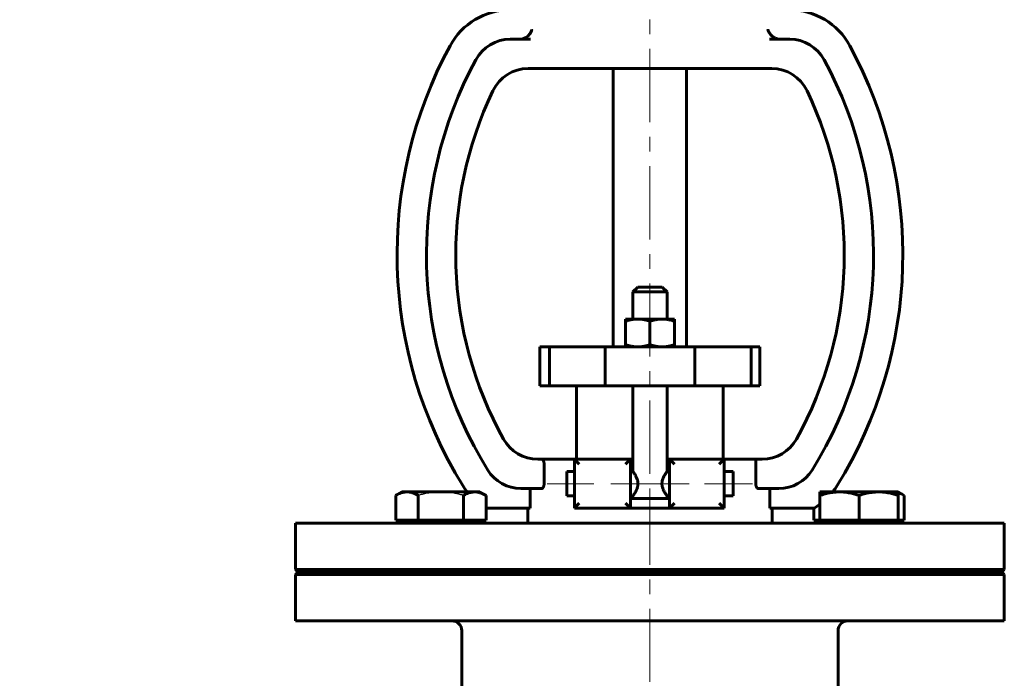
# Model space of a CAD drawing. Header units: millimetres. Extents: x 0 to 594, y 0 to 420.
# Tile 4 of 8: x 102 to 203, y 238 to 306. Entities that reach past the tile are written whole.
import ezdxf

# ---------------------------------------------------------------- set-up
doc = ezdxf.new("R2010")
doc.units = ezdxf.units.MM
for name, pattern in [('K5LT-1', [0]), ('K5LT_AXLED', [12, 7.5, -1.5, 1.5, -1.5]), ('K5LT_BASIC', [0]), ('K5LT_THIN', [0])]:
    doc.linetypes.add(name, pattern=pattern)
doc.layers.add('Системный слой', color=7, linetype='Continuous')
doc.layers.add('Системный слой (1)', color=7, linetype='Continuous', true_color=0x6c6c6c)
doc.styles.add('KDIMTEXTSTYLE', font='txt', dxfattribs={"width": 0.96, "oblique": 15, "height": 5})
doc.styles.add('KTEXTSTYLE', font='txt', dxfattribs={"width": 0.96, "height": 5})
doc.dimstyles.new('KDIMSTYLE (0.50)', dxfattribs={"dimtxt": 5, "dimasz": 1, "dimexe": 2, "dimexo": 0, "dimgap": 1, "dimtad": 1, "dimlfac": 2, "dimtxsty": 'KDIMTEXTSTYLE', "dimsah": 1, "dimcen": 0, "dimdle": 1, "dimadec": 0, "dimazin": 0, "dimtfac": 0.667, "dimtmove": 0, "dimatfit": 3, "dimfxl": 1, "dimtvp": 1, "dimtolj": 1, "dimtzin": 0, "dimarcsym": 0})

# ---------------------------------------------------------------- blocks, each defined once
blk = doc.blocks.new('U0')
at = {"layer": 'Системный слой (1)', "color": 143, "linetype": 'K5LT_BASIC', "lineweight": 60, "true_color": 0x33acca}
for p, q in [((191.97, 257.09), (191.76, 257.17)), ((192.18, 257), (191.97, 257.09)), ((192.38, 256.89), (192.18, 257))]:
    blk.add_line(p, q, dxfattribs=at)
blk = doc.blocks.new('U2')
at = {"layer": 'Системный слой (1)', "color": 143, "linetype": 'K5LT_BASIC', "lineweight": 60, "true_color": 0x33acca}
for p, q in [((168.12, 259.34), (168.12, 268.09)), ((168.12, 256.59), (168.12, 256.84))]:
    blk.add_line(p, q, dxfattribs=at)
blk = doc.blocks.new('U3')
at = {"layer": 'Системный слой (1)', "color": 143, "linetype": 'K5LT_BASIC', "lineweight": 60, "true_color": 0x33acca}
for p, q in [((164.37, 260.59), (164.62, 260.59)), ((168.12, 260.59), (168.37, 260.59))]:
    blk.add_line(p, q, dxfattribs=at)
blk = doc.blocks.new('U4')
at = {"layer": 'Системный слой (1)', "color": 143, "linetype": 'K5LT_BASIC', "lineweight": 60, "true_color": 0x33acca}
for p, q in [((164.62, 259.34), (164.62, 268.09)), ((164.62, 256.59), (164.62, 256.84))]:
    blk.add_line(p, q, dxfattribs=at)
blk = doc.blocks.new('U5')
at = {"layer": 'Системный слой (1)', "color": 143, "linetype": 'K5LT_BASIC', "lineweight": 60, "true_color": 0x33acca}
for start, end in [(321.6872, 328.2381), (301.0027, 306.7909)]:
    blk.add_arc((179.57, 261.59), 7, start, end, dxfattribs=at)
blk = doc.blocks.new('D1')
at = {"layer": 'Системный слой (1)'}
for points in [[(68.51, 331.55), (67.85, 336.55), (67.19, 331.55), (67.85, 332.05)], [(67.85, 191.55), (68.51, 196.55), (67.85, 196.05), (67.19, 196.55)]]:
    blk.add_hatch(color=7, dxfattribs=at).paths.add_polyline_path(points)
at = {"layer": 'Системный слой (1)', "color": 7, "linetype": 'K5LT_THIN', "lineweight": 18, "true_color": 0xffffff}
for p, q in [((120.28, 336.55), (65.85, 336.55)), ((67.19, 331.55), (67.85, 336.55)), ((67.85, 336.55), (68.51, 331.55)), ((67.85, 336.55), (67.85, 191.55)), ((67.85, 332.05), (67.19, 331.55)), ((68.51, 331.55), (67.85, 332.05)), ((67.85, 191.55), (67.19, 196.55)), ((67.19, 196.55), (67.85, 196.05)), ((67.85, 196.05), (68.51, 196.55)), ((68.51, 196.55), (67.85, 191.55)), ((93.87, 191.55), (65.85, 191.55))]:
    blk.add_line(p, q, dxfattribs=at)
blk.add_wipeout([(66.85, 258.38), (59.47, 258.38), (59.47, 269.27), (66.85, 269.27)]).dxf.layer = 'Системный слой (1)'
at = {"layer": 'Системный слой (1)', "color": 7, "insert": (60.26, 258.38), "char_height": 5, "attachment_point": 1, "rotation": 90, "style": 'KTEXTSTYLE'}
blk.add_mtext('\\fArial|b0|c204|p34;\\H5.0;\\W1.000;\\Q15;\\fGOST Type AU|b0|i0|c204|p34;\\Q15;\\W0.960;290', dxfattribs=at)
blk = doc.blocks.new('KDIMARROW_01')
at = {"layer": 'Системный слой'}
blk.add_hatch(color=0, dxfattribs=at).paths.add_polyline_path([(0, 0), (-5, 0.66), (-4.5, 0), (-5, -0.66)])
at = {"layer": 'Системный слой', "color": 0, "linetype": 'K5LT_THIN', "lineweight": 18}
for p, q in [((-4.5, 0), (-5, 0.66)), ((-5, 0.66), (0, 0)), ((0, 0), (-5, -0.66)), ((-5, -0.66), (-4.5, 0))]:
    blk.add_line(p, q, dxfattribs=at)
at = {"layer": 'Системный слой (1)', "color": 0, "linetype": 'K5LT_THIN', "lineweight": 18}
blk.add_line((417.14, 191.55), (416.64, 191.55), dxfattribs=at)

msp = doc.modelspace()

# ---------------------------------------------------------------- linework, layer by layer
at = {"layer": 'Системный слой (1)', "color": 30, "linetype": 'K5LT_AXLED', "lineweight": 18, "true_color": 0xff8000}
for p, q in [((166.3705, 326.588), (166.3705, 251.088)), ((155.8705, 258.088), (160.6395, 258.088)), ((162.3705, 258.088), (167.1458, 258.088)), ((165.5953, 258.088), (170.3705, 258.088)), ((171.952, 258.088), (176.8705, 258.088)), ((166.3705, 225.7983), (166.3705, 256.0483))]:
    msp.add_line(p, q, dxfattribs=at)
at = {"layer": 'Системный слой (1)', "color": 143, "linetype": 'K5LT_BASIC', "lineweight": 60, "true_color": 0x33acca}
for p, q in [((154.1563, 303.5719), (152.076, 303.5719)), ((180.6651, 303.5719), (178.5848, 303.5719)), ((153.9131, 300.5719), (154.1563, 300.5719)), ((154.1563, 300.5719), (155.7756, 300.5721)), ((176.915, 300.5719), (155.7756, 300.5721)), ((162.6205, 272.088), (162.6205, 300.5719)), ((170.1205, 272.088), (170.1205, 300.5719)), ((176.915, 300.5719), (177.7586, 300.5719)), ((177.7586, 300.5719), (178.8279, 300.5719)), ((165.1205, 278.213), (164.6205, 277.713)), ((167.6205, 278.213), (165.1205, 278.213)), ((167.6205, 278.213), (168.1205, 277.713)), ((164.6205, 277.713), (168.1205, 277.713)), ((164.6205, 274.938), (164.6205, 277.713)), ((168.1205, 274.938), (168.1205, 277.713)), ((163.8705, 274.7147), (163.8705, 274.938)), ((163.8705, 274.938), (165.1205, 274.938)), ((163.8705, 274.7147), (163.8705, 272.3113)), ((165.1205, 274.938), (167.6205, 274.938)), ((166.3705, 274.7147), (166.3705, 272.3113)), ((167.6205, 274.938), (168.8705, 274.938)), ((168.8705, 274.938), (168.8705, 274.7147)), ((168.8705, 274.7147), (168.8705, 272.3113)), ((155.1205, 272.088), (156.0826, 272.088)), ((155.1205, 268.088), (155.1205, 272.088)), ((156.0826, 272.088), (161.7981, 272.088)), ((156.0826, 268.088), (156.0826, 272.088)), ((161.7981, 268.088), (161.7981, 272.088)), ((161.7981, 272.088), (170.9742, 272.088)), ((163.8705, 272.088), (163.8705, 272.3113)), ((168.8705, 272.3113), (168.8705, 272.088)), ((170.9742, 268.088), (170.9742, 272.088)), ((170.9742, 272.088), (176.7289, 272.088)), ((176.7289, 272.088), (177.6205, 272.088)), ((176.7289, 268.088), (176.7289, 272.088)), ((177.6205, 268.088), (177.6205, 272.088)), ((155.1205, 268.088), (156.0826, 268.088)), ((156.0826, 268.088), (161.7981, 268.088)), ((158.8705, 260.588), (158.8705, 268.088)), ((161.7981, 268.088), (170.9742, 268.088)), ((170.9742, 268.088), (176.7289, 268.088)), ((173.8705, 260.588), (173.8705, 268.088)), ((176.7289, 268.088), (177.6205, 268.088)), ((155.2715, 260.588), (154.8897, 260.588)), ((155.2715, 260.588), (158.6395, 260.588)), ((155.5452, 260.088), (155.5452, 258.088)), ((158.6395, 260.588), (158.6395, 255.588)), ((158.6395, 260.588), (159.1395, 260.088)), ((164.3705, 260.588), (158.6395, 260.588)), ((164.3705, 260.588), (163.8705, 260.088)), ((164.3705, 255.588), (164.3705, 260.588)), ((173.952, 260.588), (168.3705, 260.588)), ((168.3705, 260.588), (168.3705, 255.588)), ((168.3705, 260.588), (168.8705, 260.088)), ((173.452, 260.088), (173.952, 260.588)), ((173.952, 260.588), (177.1958, 260.588)), ((173.952, 255.588), (173.952, 260.588)), ((177.1958, 258.088), (177.1958, 260.588)), ((177.8514, 260.588), (177.1958, 260.588)), ((157.8705, 259.338), (157.8705, 256.838)), ((157.8705, 259.338), (158.6395, 259.338)), ((164.3705, 259.338), (164.6205, 259.338)), ((168.1205, 259.338), (168.3705, 259.338)), ((173.952, 259.338), (174.8705, 259.338)), ((174.8705, 259.338), (174.8705, 256.838)), ((140.3617, 256.8911), (140.9805, 257.2483)), ((140.3617, 254.3483), (140.3617, 256.8911)), ((141.5164, 257.2483), (140.9805, 257.2483)), ((144.9805, 257.2483), (141.5164, 257.2483)), ((142.6711, 254.3483), (142.6711, 256.8911)), ((148.4447, 257.2483), (144.9805, 257.2483)), ((147.29, 254.3483), (147.29, 256.8911)), ((148.9805, 257.2483), (148.4447, 257.2483)), ((149.5994, 256.8911), (148.9805, 257.2483)), ((149.5994, 254.3483), (149.5994, 256.8911)), ((153.1728, 257.588), (155.2715, 257.588)), ((154.1231, 257.588), (154.1231, 255.588)), ((177.4695, 257.588), (179.5682, 257.588)), ((178.618, 255.588), (178.618, 257.588)), ((185.7605, 257.2483), (183.7605, 257.2483)), ((183.7605, 256.8911), (183.7605, 257.2483)), ((183.7605, 254.3483), (183.7605, 256.8911)), ((189.7605, 257.2483), (185.7605, 257.2483)), ((187.7605, 254.3483), (187.7605, 256.8911)), ((191.7605, 257.2483), (189.7605, 257.2483)), ((192.3793, 256.8911), (191.7605, 257.2483)), ((191.7605, 257.2483), (191.7605, 256.8911)), ((191.7605, 254.3483), (191.7605, 256.8911)), ((192.3793, 254.3483), (192.3793, 256.8911)), ((157.8705, 256.838), (158.6395, 256.838)), ((159.1395, 256.088), (158.6395, 255.588)), ((163.8705, 256.088), (164.3705, 255.588)), ((164.3705, 256.838), (164.6205, 256.838)), ((164.3705, 256.588), (168.3705, 256.588)), ((168.1205, 256.838), (168.3705, 256.838)), ((168.8705, 256.088), (168.3705, 255.588)), ((173.952, 255.588), (173.452, 256.088)), ((173.952, 256.838), (174.8705, 256.838)), ((149.5994, 255.588), (154.1231, 255.588)), ((153.8705, 254.0483), (153.8705, 255.588)), ((158.6395, 255.588), (164.3705, 255.588)), ((164.3705, 255.588), (168.3705, 255.588)), ((168.3705, 255.588), (173.952, 255.588)), ((178.618, 255.588), (182.0682, 255.588)), ((178.8705, 254.0483), (178.8705, 255.588)), ((183.1738, 255.588), (182.0682, 255.588)), ((183.1417, 254.3483), (183.1417, 255.588)), ((130.1205, 254.0483), (202.6205, 254.0483)), ((130.1205, 249.2983), (130.1205, 254.0483)), ((141.5164, 254.3483), (140.3617, 254.3483)), ((140.9805, 254.0483), (140.9805, 254.3483)), ((142.6711, 254.3483), (141.5164, 254.3483)), ((144.9805, 254.3483), (142.6711, 254.3483)), ((147.29, 254.3483), (144.9805, 254.3483)), ((148.4447, 254.3483), (147.29, 254.3483)), ((149.5994, 254.3483), (148.4447, 254.3483)), ((148.9805, 254.0483), (148.9805, 254.3483)), ((183.7605, 254.3483), (183.1417, 254.3483)), ((185.7605, 254.3483), (183.7605, 254.3483)), ((183.7605, 254.0483), (183.7605, 254.3483)), ((187.7605, 254.3483), (185.7605, 254.3483)), ((189.7605, 254.3483), (187.7605, 254.3483)), ((191.7605, 254.3483), (189.7605, 254.3483)), ((192.3793, 254.3483), (191.7605, 254.3483)), ((191.7605, 254.0483), (191.7605, 254.3483)), ((202.6205, 249.2983), (202.6205, 254.0483)), ((130.1205, 249.2983), (202.6205, 249.2983)), ((130.3705, 249.0483), (130.1205, 249.2983)), ((130.1205, 248.7983), (130.3705, 249.0483)), ((130.3705, 249.0483), (202.3705, 249.0483)), ((202.3705, 249.0483), (202.6205, 249.2983)), ((202.6205, 248.7983), (202.3705, 249.0483)), ((130.1205, 248.7983), (202.6205, 248.7983)), ((130.1205, 244.0483), (130.1205, 248.7983)), ((202.6205, 244.0483), (202.6205, 248.7983)), ((130.1205, 244.0483), (202.6205, 244.0483)), ((147.1205, 228.7983), (147.1205, 243.0483)), ((185.6205, 228.7983), (185.6205, 243.0483))]:
    msp.add_line(p, q, dxfattribs=at)
for centre, radius, start, end in [((152.076, 299.5719), 7, 90, 151.54612), ((180.6651, 299.5719), 7, 28.45388, 90), ((152.076, 299.5719), 4, 90, 151.54612), ((180.6651, 299.5719), 4, 28.45388, 90), ((185.3768, 281.5257), 44.8763, 151.54612, 211.761905), ((147.3642, 281.5257), 44.8763, 328.238095, 28.45388), ((185.3768, 281.5257), 41.8763, 151.54612, 211.761905), ((147.3642, 281.5257), 41.8763, 328.238095, 28.45388), ((153.9131, 296.5719), 4, 90, 154.442519), ((178.8279, 296.5719), 4, 25.557481, 90), ((185.3768, 281.5257), 38.8763, 154.442519, 209.055165), ((147.3642, 281.5257), 38.8763, 330.944835, 25.557481), ((154.8897, 264.588), 4, 209.055165, 270), ((177.8514, 264.588), 4, 270, 330.944835), ((153.1728, 261.588), 4, 211.761905, 270), ((179.5682, 261.588), 4, 270, 328.238095), ((153.1728, 261.588), 7, 211.761905, 218.312804), ((146.1205, 243.0483), 1, 0, 90), ((186.6205, 243.0483), 1, 90, 180)]:
    msp.add_arc(centre, radius, start, end, dxfattribs=at)
for points, knots in [([(154.2979, 304.5719), (154.2977, 304.5709), (154.2974, 304.5698), (154.2504, 304.3833), (154.1582, 304.2007), (153.9316, 303.9239), (153.8158, 303.8221), (153.5931, 303.6857), (153.4879, 303.6383), (153.361, 303.6042), (153.3466, 303.6006), (153.3321, 303.5973)], [-0.736885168, -0.736885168, -0.736885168, -0.736885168, -0.736168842, -0.736168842, -0.609789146, -0.609789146, -0.514697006, -0.514697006, -0.444046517, -0.444046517, -0.435028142, -0.435028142, -0.435028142, -0.435028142]), ([(179.4089, 303.5973), (179.3099, 303.6197), (179.2156, 303.6557), (179.0146, 303.7605), (178.9143, 303.8352), (178.7308, 304.0104), (178.6506, 304.1145), (178.5215, 304.3338), (178.4734, 304.4518), (178.4437, 304.5698), (178.4434, 304.5709), (178.4431, 304.5719)], [-0.330693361, -0.330693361, -0.330693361, -0.330693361, -0.269234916, -0.269234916, -0.189183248, -0.189183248, -0.097346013, -0.097346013, 0, 0, 0.000875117, 0.000875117, 0.000875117, 0.000875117]), ([(155.2715, 260.588), (155.2824, 260.588), (155.3026, 260.5856), (155.3283, 260.5767), (155.3559, 260.5628), (155.3842, 260.5423), (155.4126, 260.5133), (155.4307, 260.4904), (155.4438, 260.4717), (155.4579, 260.4495), (155.4709, 260.4254), (155.4867, 260.3921), (155.4983, 260.3635), (155.514, 260.3168), (155.5261, 260.2711), (155.5373, 260.2089), (155.5438, 260.1502), (155.5452, 260.1078), (155.5452, 260.088)], [0, 0, 0, 0, 1.66833791, 3.00078102, 3.7523274, 5.68414561, 7.16998698, 8.12947517, 8.64038596, 9.41326202, 10.65878795, 11.1565229, 12.61652016, 13.16936488, 14.94477885, 16.05221261, 17.60169592, 19, 19, 19, 19]), ([(164.6205, 256.838), (164.6206, 256.838), (164.6253, 256.8447), (164.646, 256.8739), (164.676, 256.9168), (164.7168, 256.9764), (164.7672, 257.0524), (164.8266, 257.147), (164.8779, 257.2339), (164.925, 257.3192), (164.962, 257.3913), (164.9926, 257.4561), (165.0252, 257.5296), (165.0681, 257.6385), (165.1029, 257.7546), (165.1268, 257.866), (165.1401, 257.9554), (165.1461, 258.049), (165.1458, 258.1302), (165.1408, 258.2084), (165.1288, 258.3004), (165.1099, 258.3911), (165.0787, 258.5038), (165.0355, 258.6244), (164.9845, 258.7388), (164.9336, 258.8409), (164.8898, 258.9212), (164.8359, 259.0136), (164.7914, 259.0853), (164.739, 259.1664), (164.6941, 259.2331), (164.6517, 259.2941), (164.6263, 259.33), (164.6206, 259.338), (164.6205, 259.338)], [0, 0, 0, 0, 1.33834201, 2.72712579, 3.97928516, 4.99073187, 6.65332156, 8.00202858, 9.19226137, 10.09109468, 11.11040349, 11.65407678, 12.19544758, 13.4223643, 14.90914657, 15.43753133, 16.40838626, 17.24989344, 17.84183341, 18.4905955, 19.25908952, 20.23775515, 20.91463975, 22.37184145, 23.74014176, 24.50811341, 25.79300046, 26.62818457, 28.10627462, 28.880045, 30.57388795, 31.92835711, 33.5733802, 35, 35, 35, 35]), ([(168.1205, 259.338), (168.1205, 259.338), (168.1142, 259.3291), (168.0891, 259.2937), (168.0533, 259.2423), (168.0089, 259.1767), (167.9548, 259.0938), (167.8972, 259.0005), (167.844, 258.9085), (167.7936, 258.814), (167.7551, 258.735), (167.7158, 258.6463), (167.6729, 258.5374), (167.6381, 258.4213), (167.6143, 258.3099), (167.6009, 258.2204), (167.5949, 258.1269), (167.5953, 258.0456), (167.6003, 257.9675), (167.6123, 257.8754), (167.6312, 257.7847), (167.6624, 257.672), (167.7056, 257.5514), (167.7566, 257.437), (167.8075, 257.335), (167.8514, 257.2546), (167.9052, 257.1622), (167.9497, 257.0906), (168.0021, 257.0095), (168.0482, 256.9411), (168.0901, 256.8808), (168.115, 256.8458), (168.1205, 256.838), (168.1205, 256.838)], [0, 0, 0, 0, 1.51144702, 3.0229382, 4.10125811, 5.43938614, 6.8991854, 8.08601379, 9.3156563, 10.33120095, 11.3223778, 11.84824402, 13.04002038, 14.48421888, 14.99747051, 15.94052397, 16.75794806, 17.33295692, 17.96317606, 18.70971688, 19.6604393, 20.31800689, 21.73363817, 23.06290561, 23.80896422, 25.05718165, 25.86852777, 27.3044237, 28.05609052, 29.70154413, 31.11198492, 32.61465916, 34, 34, 34, 34]), ([(155.5452, 258.088), (155.5452, 258.0582), (155.5424, 258.0027), (155.5315, 257.9311), (155.518, 257.8733), (155.4999, 257.8149), (155.4791, 257.7659), (155.4575, 257.7258), (155.4388, 257.6963), (155.4166, 257.6673), (155.387, 257.6361), (155.3513, 257.6093), (155.3104, 257.5917), (155.2844, 257.588), (155.2715, 257.588)], [0, 0, 0, 0, 1.66653814, 3.01023249, 3.95623934, 5.0312675, 6.6296445, 7.42855166, 8.32661023, 9.29088556, 10.31811639, 11.95589915, 13.43898818, 15, 15, 15, 15]), ([(177.4695, 257.588), (177.4586, 257.588), (177.4385, 257.5904), (177.4128, 257.5993), (177.3852, 257.6132), (177.3568, 257.6337), (177.3285, 257.6627), (177.3104, 257.6856), (177.2973, 257.7043), (177.2832, 257.7265), (177.2701, 257.7506), (177.2543, 257.7839), (177.2428, 257.8125), (177.2271, 257.8592), (177.215, 257.9049), (177.2037, 257.9671), (177.1973, 258.0258), (177.1958, 258.0682), (177.1958, 258.088)], [0, 0, 0, 0, 1.66833829, 3.00078195, 3.75232866, 5.68414738, 7.16998833, 8.12947588, 8.64038636, 9.41326213, 10.65878793, 11.15652289, 12.61652016, 13.16936488, 14.94477885, 16.05221261, 17.60169592, 19, 19, 19, 19]), ([(141.5164, 257.2483), (141.4457, 257.2483), (141.3089, 257.2399), (141.1006, 257.2028), (140.9148, 257.1488), (140.6651, 257.0538), (140.4889, 256.9644), (140.3617, 256.8911)], [0, 0, 0, 0, 1.44740223, 2.79972062, 4.28007379, 5.29108611, 8, 8, 8, 8]), ([(142.6711, 256.8911), (142.5888, 256.9386), (142.4142, 257.0314), (142.1768, 257.1303), (141.959, 257.1956), (141.7742, 257.2325), (141.6259, 257.2465), (141.541, 257.2483), (141.5164, 257.2483)], [0, 0, 0, 0, 1.97363156, 4.15995945, 5.5817399, 7.04511177, 8.43464385, 9, 9, 9, 9]), ([(148.4447, 257.2483), (148.3739, 257.2483), (148.2371, 257.2399), (148.0288, 257.2028), (147.843, 257.1488), (147.5934, 257.0538), (147.4171, 256.9644), (147.29, 256.8911)], [0, 0, 0, 0, 1.44740223, 2.79972062, 4.28007379, 5.29108611, 8, 8, 8, 8]), ([(149.5994, 256.8911), (149.517, 256.9386), (149.3424, 257.0314), (149.105, 257.1303), (148.8872, 257.1956), (148.7024, 257.2325), (148.5541, 257.2465), (148.4692, 257.2483), (148.4447, 257.2483)], [0, 0, 0, 0, 1.97363156, 4.15995945, 5.5817399, 7.04511177, 8.43464385, 9, 9, 9, 9]), ([(185.7605, 257.2483), (185.6379, 257.2483), (185.401, 257.2399), (185.0403, 257.2028), (184.7183, 257.1488), (184.3143, 257.06), (184.0086, 256.9726), (183.7881, 256.9003), (183.7605, 256.8911)], [0, 0, 0, 0, 1.62832751, 3.14968569, 4.81508301, 5.95247187, 8.61753361, 9, 9, 9, 9]), ([(187.7605, 256.8911), (187.6179, 256.9386), (187.3927, 257.0077), (187.0873, 257.0863), (186.8206, 257.1447), (186.527, 257.1956), (186.207, 257.2325), (185.9501, 257.2465), (185.8031, 257.2483), (185.7605, 257.2483)], [0, 0, 0, 0, 2.19292395, 3.44223855, 4.62217717, 6.20193322, 7.82790196, 9.3718265, 10, 10, 10, 10]), ([(189.7605, 257.2483), (189.6379, 257.2483), (189.401, 257.2399), (189.0403, 257.2028), (188.7183, 257.1488), (188.3143, 257.06), (188.0086, 256.9726), (187.7881, 256.9003), (187.7605, 256.8911)], [0, 0, 0, 0, 1.62832751, 3.14968569, 4.81508301, 5.95247187, 8.61753361, 9, 9, 9, 9]), ([(191.7605, 256.8911), (191.6179, 256.9386), (191.3927, 257.0077), (191.0873, 257.0863), (190.8206, 257.1447), (190.527, 257.1956), (190.207, 257.2325), (189.9501, 257.2465), (189.8031, 257.2483), (189.7605, 257.2483)], [0, 0, 0, 0, 2.19292395, 3.44223855, 4.62217717, 6.20193322, 7.82790196, 9.3718265, 10, 10, 10, 10])]:
    msp.add_open_spline(points, degree=3, knots=knots, dxfattribs=at)
for points in [[(153.104, 303.5719), (153.176, 303.5719), (153.2556, 303.5801), (153.3321, 303.5973)], [(179.4089, 303.5973), (179.4854, 303.5801), (179.565, 303.5719), (179.637, 303.5719)]]:
    msp.add_open_spline(points, degree=3, dxfattribs=at)
for points in [[(165.1205, 274.938), (164.5404, 274.938), (163.8705, 274.7147)], [(166.3705, 274.7147), (165.7007, 274.938), (165.1205, 274.938)], [(167.6205, 274.938), (167.0404, 274.938), (166.3705, 274.7147)], [(168.8705, 274.7147), (168.2007, 274.938), (167.6205, 274.938)], [(163.8705, 272.3113), (164.5404, 272.088), (165.1205, 272.088)], [(165.1205, 272.088), (165.7007, 272.088), (166.3705, 272.3113)], [(166.3705, 272.3113), (167.0404, 272.088), (167.6205, 272.088)], [(167.6205, 272.088), (168.2007, 272.088), (168.8705, 272.3113)]]:
    msp.add_rational_spline(points, [1, 1.0379548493, 1], degree=2, dxfattribs=at)
at = {"layer": 'Системный слой (1)', "color": 7, "linetype": 'K5LT-1'}
for points, knots in [([(144.9805, 257.2483), (144.9161, 257.2483), (144.787, 257.2465), (144.593, 257.2384), (144.3996, 257.225), (144.1581, 257.2017), (143.8692, 257.1633), (143.4832, 257.0952), (143.0834, 257.005), (142.7973, 256.9275), (142.6711, 256.8911)], [0, 0, 0, 0, 1.81846407, 3.63692813, 5.4553922, 7.27385627, 10.46569137, 13.65752648, 18.30421618, 22, 22, 22, 22]), ([(147.29, 256.8911), (147.241, 256.9052), (147.1137, 256.9411), (146.8675, 257.0058), (146.5246, 257.0853), (146.1655, 257.1519), (145.831, 257.1985), (145.5954, 257.2223), (145.4065, 257.2357), (145.2645, 257.243), (145.1223, 257.2474), (145.0278, 257.2483), (144.9805, 257.2483)], [0, 0, 0, 0, 1.43286195, 3.72544107, 7.16430976, 11.33828068, 14.00371051, 16.66914034, 18.00185526, 19.33457017, 20.66728509, 22, 22, 22, 22])]:
    msp.add_open_spline(points, degree=3, knots=knots, dxfattribs=at)

# ---------------------------------------------------------------- block references
at = {"layer": 'Системный слой (1)'}
for name in ['U4', 'U2', 'U3', 'U5', 'U0']:
    msp.add_blockref(name, (0, 0), dxfattribs=at)

# ---------------------------------------------------------------- dimensions: what is measured, and where the dimension line sits
at = {"layer": 'Системный слой (1)', "color": 7}
dim = msp.add_linear_dim(base=(67.8504, 336.5483), p1=(93.8705, 191.5483), p2=(120.2766, 336.5483), angle=90, dimstyle='KDIMSTYLE (0.50)', override={"dimexo": 0, "dimpost": '\\fGOST Type AU|b0|c204|p34;\\H5.0;\\W0.960;\\Q15;<>', "dimblk1": 'KDIMARROW_01', "dimblk2": 'KDIMARROW_01', "dimse1": 0, "dimse2": 0, "dimclrt": 7, "dimtol": 1, "dimtp": 0, "dimtm": 0, "dimtdec": 5, "dimtolj": 1}, dxfattribs=at)
dim.commit()
dim.dimension.update_dxf_attribs({"geometry": 'D1', "text_midpoint": (67.8504, 264.0483), "dimtype": 160})

doc.saveas('drawing.dxf')
